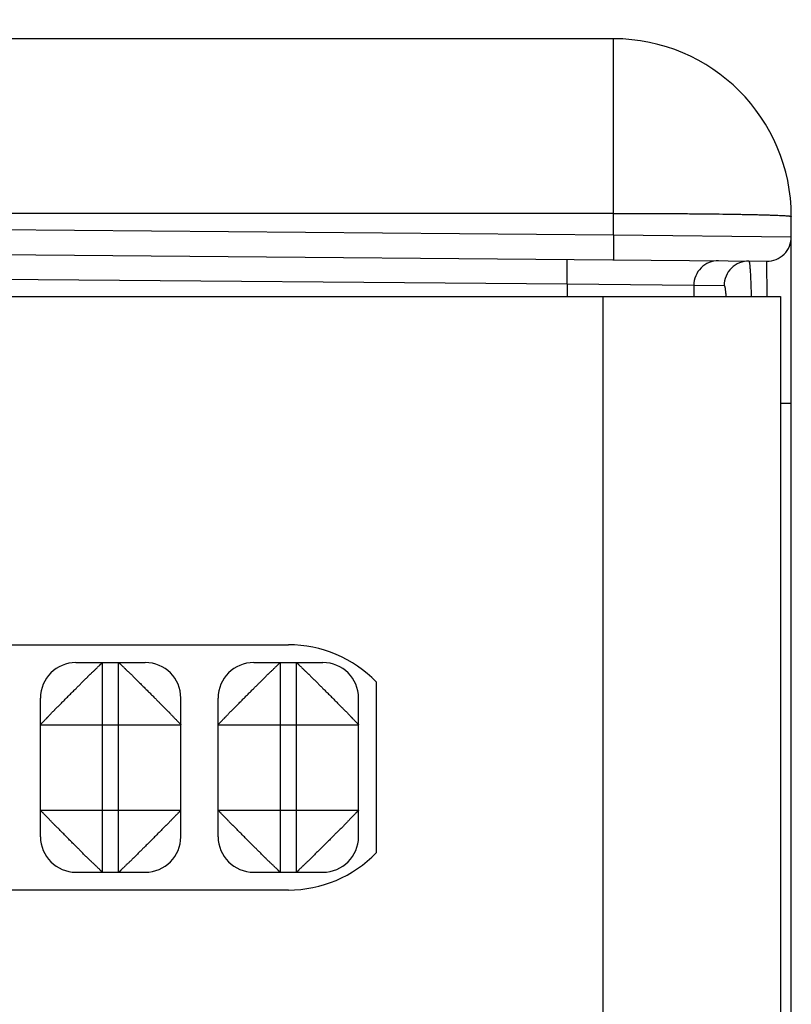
# Model space of a CAD drawing. Header units: inches. Extents: x 0 to 22, y 0 to 17.
# Tile 27 of 39: x 16.008 to 16.442, y 9.021 to 9.575. Entities that reach past the tile are written whole.
import ezdxf

# ---------------------------------------------------------------- set-up
doc = ezdxf.new("R2010")
doc.units = ezdxf.units.IN
doc.header["$LTSCALE"] = 1.21
doc.header["$MEASUREMENT"] = 0
doc.layers.get('0').update_dxf_attribs({"linetype": 'CONTINUOUS'})
doc.layers.add('DIMENSIONS', color=7, linetype='CONTINUOUS')
doc.styles.get("Standard").update_dxf_attribs({"font": 'txt', "width": 0.8})
doc.dimstyles.new('DIMSTYLE_1', dxfattribs={"dimtxt": 0.125, "dimasz": 0.18, "dimexe": 0.18, "dimexo": 0.0625, "dimgap": 0.09, "dimtad": 0, "dimtih": 1, "dimtoh": 1, "dimdec": 3, "dimzin": 4, "dimdsep": 46, "dimtxsty": 'STANDARD', "dimblk": '_FILLED', "dimblk1": '_FILLED', "dimblk2": '_FILLED', "dimcen": 0.09, "dimadec": 0, "dimazin": 0, "dimtp": 0.01, "dimtm": 0.01, "dimtfac": 1, "dimtdec": 3, "dimtofl": 0, "dimtmove": 0, "dimatfit": 3, "dimldrblk": '_FILLED', "dimfxl": 1, "dimtolj": 1, "dimtzin": 4, "dimarcsym": 0})

# ---------------------------------------------------------------- blocks, each defined once
blk = doc.blocks.new('_FILLED')
at = {"color": 0, "linetype": 'BYBLOCK'}
blk.add_solid([(0, 0), (-1, 0.1736), (-1, -0.1736)], dxfattribs=at)
blk = doc.blocks.new('*D5')
at = {"layer": 'DIMENSIONS', "color": 2, "linetype": 'CONTINUOUS'}
for p, q in [((15.542, 9.52265), (15.542, 10.09406)), ((15.92912, 8.59952), (15.92912, 10.09406)), ((15.542, 9.96906), (15.11324, 9.96906)), ((15.92912, 9.96906), (16.28912, 9.96906))]:
    blk.add_line(p, q, dxfattribs=at)
at = {"layer": 'DIMENSIONS', "color": 2, "linetype": 'CONTINUOUS', "xscale": 0.18, "yscale": 0.18, "zscale": 0.18}
blk.add_blockref('_FILLED', (15.542, 9.96906), dxfattribs=at)
at = {"layer": 'DIMENSIONS', "color": 2, "linetype": 'CONTINUOUS', "xscale": 0.18, "yscale": 0.18, "zscale": 0.18, "rotation": 180}
blk.add_blockref('_FILLED', (15.92912, 9.96906), dxfattribs=at)
at = {"layer": 'DIMENSIONS', "color": 2, "linetype": 'CONTINUOUS', "insert": (15.05074, 10.03156), "char_height": 0.125, "width": 1.125, "attachment_point": 3, "line_spacing_factor": 0.9}
blk.add_mtext('.387{\\Ftxt.shx;\\W1.000000;\\H0.125000; }[9.83]', dxfattribs=at)

msp = doc.modelspace()

# ---------------------------------------------------------------- linework, layer by layer
at = {"color": 7, "linetype": 'CONTINUOUS'}
for p, q in [((16.342, 9.56395), (15.642, 9.56395)), ((16.342, 9.45353), (16.342, 9.56395)), ((16.342, 9.46569), (15.642, 9.46569)), ((16.442, 6.19495), (16.442, 9.46395)), ((15.642, 9.45964), (16.342, 9.45353)), ((16.342, 9.45353), (16.34188, 9.43951)), ((16.342, 9.45353), (16.442, 9.45254)), ((15.55566, 9.44637), (16.4281, 9.43876)), ((16.31596, 9.42596), (16.31584, 9.43974)), ((16.4281, 9.43876), (16.42829, 9.41899)), ((15.64578, 9.43181), (16.31596, 9.42596)), ((16.31596, 9.42596), (16.31596, 9.41895)), ((16.31596, 9.42596), (16.38714, 9.42522)), ((16.38714, 9.42522), (16.38714, 9.41895)), ((16.38714, 9.42522), (16.40423, 9.42507)), ((15.5445, 9.41895), (16.43595, 9.41895)), ((16.33595, 9.41895), (16.33595, 6.23995)), ((16.43595, 9.41895), (16.43595, 6.23995)), ((16.442, 9.35874), (16.43595, 9.35874)), ((15.859, 9.22295), (16.159, 9.22295)), ((16.0395, 9.21295), (16.0785, 9.21295)), ((16.0545, 9.09495), (16.0545, 9.21295)), ((16.0635, 9.09495), (16.0635, 9.21295)), ((16.1395, 9.21295), (16.1785, 9.21295)), ((16.1545, 9.09495), (16.1545, 9.21295)), ((16.1635, 9.09495), (16.1635, 9.21295)), ((16.2085, 9.20202), (16.2085, 9.10587)), ((16.0195, 9.11495), (16.0195, 9.19295)), ((16.0985, 9.11495), (16.0985, 9.19295)), ((16.1195, 9.11495), (16.1195, 9.19295)), ((16.1985, 9.11495), (16.1985, 9.19295)), ((16.0195, 9.17795), (16.0985, 9.17795)), ((16.1195, 9.17795), (16.1985, 9.17795)), ((16.0195, 9.12995), (16.0985, 9.12995)), ((16.1195, 9.12995), (16.1985, 9.12995)), ((16.0395, 9.09495), (16.0785, 9.09495)), ((16.1395, 9.09495), (16.1785, 9.09495)), ((16.159, 9.08495), (15.859, 9.08495))]:
    msp.add_line(p, q, dxfattribs=at)
for centre, radius, start, end in [((16.342, 9.46395), 0.1, 0, 90), ((16.42822, 9.45254), 0.01378, 269.5, 0), ((16.40092, 9.42522), 0.01378, 89.5202, 180.0193), ((16.41801, 9.42507), 0.01378, 89.5202, 180.0193), ((16.159, 9.15395), 0.069, 44.1605, 90), ((16.0395, 9.19295), 0.02, 90, 180), ((16.0785, 9.19295), 0.02, 0, 90), ((16.1395, 9.19295), 0.02, 90, 180), ((16.1785, 9.19295), 0.02, 0, 90), ((16.0395, 9.11495), 0.02, 180, 270), ((16.0785, 9.11495), 0.02, 270, 360), ((16.1395, 9.11495), 0.02, 180, 270), ((16.1785, 9.11495), 0.02, 270, 360), ((16.159, 9.15395), 0.069, 270, 315.8395)]:
    msp.add_arc(centre, radius, start, end, dxfattribs=at)
for points, knots in [([(16.342, 9.46569), (16.34527, 9.46569), (16.35177, 9.46568), (16.36145, 9.46566), (16.37094, 9.46562), (16.38015, 9.46556), (16.38899, 9.46549), (16.39738, 9.4654), (16.40524, 9.4653), (16.41142, 9.4652), (16.41604, 9.46512), (16.41924, 9.46505), (16.42226, 9.46499), (16.42508, 9.46492), (16.42771, 9.46485), (16.43013, 9.46477), (16.43233, 9.4647), (16.43432, 9.46462), (16.43608, 9.46454), (16.43762, 9.46446), (16.43893, 9.46438), (16.43987, 9.46431), (16.44051, 9.46425), (16.4409, 9.4642), (16.44123, 9.46416), (16.44147, 9.46413), (16.44163, 9.4641), (16.44173, 9.46408), (16.44181, 9.46405), (16.44188, 9.46403), (16.44193, 9.46401), (16.44196, 9.464), (16.44198, 9.46398), (16.442, 9.46396), (16.442, 9.46395)], [0, 0, 0, 0, 0.097946, 0.194948, 0.290074, 0.382407, 0.471059, 0.555175, 0.633948, 0.706617, 0.740442, 0.772485, 0.802668, 0.830918, 0.857167, 0.881354, 0.903419, 0.92331, 0.94098, 0.956386, 0.969494, 0.980272, 0.984781, 0.9887, 0.992028, 0.994764, 0.995911, 0.996911, 0.997766, 0.998475, 0.999044, 0.999277, 0.999477, 1, 1, 1, 1]), ([(16.41812, 9.43885), (16.41813, 9.43885), (16.41815, 9.43884), (16.41817, 9.43883), (16.4182, 9.4388), (16.41822, 9.43876), (16.41824, 9.43872), (16.41827, 9.43866), (16.41829, 9.4386), (16.41832, 9.43849), (16.41836, 9.43833), (16.41841, 9.43811), (16.41845, 9.43784), (16.4185, 9.43754), (16.41854, 9.4372), (16.41859, 9.43682), (16.41863, 9.43639), (16.41869, 9.43575), (16.41877, 9.43486), (16.41885, 9.43367), (16.41894, 9.43232), (16.41902, 9.43083), (16.4191, 9.42919), (16.41921, 9.42673), (16.41933, 9.42331), (16.41942, 9.42049), (16.41946, 9.41899)], [0, 0, 0, 0, 0.001196, 0.002594, 0.004323, 0.006452, 0.00902, 0.012047, 0.015545, 0.019523, 0.028936, 0.040309, 0.053653, 0.068971, 0.086262, 0.105521, 0.126741, 0.149915, 0.202081, 0.261925, 0.329332, 0.404172, 0.486298, 0.575547, 0.774687, 1, 1, 1, 1]), ([(16.40423, 9.42507), (16.40424, 9.42507), (16.40427, 9.42506), (16.4043, 9.42504), (16.40433, 9.42501), (16.40436, 9.42497), (16.40439, 9.42491), (16.40442, 9.42485), (16.40445, 9.42477), (16.4045, 9.42464), (16.40455, 9.42445), (16.40461, 9.42418), (16.40467, 9.42387), (16.40473, 9.42351), (16.40479, 9.4231), (16.40485, 9.42264), (16.40491, 9.42214), (16.405, 9.42138), (16.4051, 9.42031), (16.40517, 9.41943), (16.4052, 9.41895)], [0, 0, 0, 0, 0.0051, 0.010902, 0.017888, 0.026337, 0.036407, 0.048191, 0.061745, 0.077105, 0.113322, 0.156953, 0.208044, 0.266603, 0.332618, 0.406064, 0.486903, 0.575083, 0.773234, 1, 1, 1, 1]), ([(16.0195, 9.17795), (16.0195, 9.17795), (16.01951, 9.17795), (16.01951, 9.17796), (16.01952, 9.17797), (16.01953, 9.17798), (16.01954, 9.178), (16.01956, 9.17802), (16.01959, 9.17806), (16.01964, 9.17812), (16.01969, 9.17819), (16.01976, 9.17827), (16.01984, 9.17835), (16.01993, 9.17845), (16.02006, 9.17861), (16.02026, 9.17883), (16.02052, 9.17912), (16.02083, 9.17944), (16.02117, 9.1798), (16.02155, 9.18019), (16.02197, 9.18061), (16.02243, 9.18106), (16.02283, 9.18146), (16.02316, 9.1818), (16.02352, 9.18217), (16.02399, 9.18267), (16.02457, 9.18329), (16.02517, 9.18394), (16.0258, 9.18462), (16.02647, 9.18532), (16.02704, 9.1859), (16.02752, 9.18637), (16.02801, 9.18684), (16.02851, 9.18732), (16.02901, 9.18781), (16.02953, 9.18832), (16.03018, 9.18897), (16.03097, 9.18977), (16.03177, 9.19059), (16.03259, 9.19142), (16.03369, 9.19254), (16.03481, 9.19367), (16.03594, 9.1948), (16.03679, 9.19566), (16.03764, 9.19651), (16.03849, 9.19735), (16.0392, 9.19806), (16.03976, 9.19862), (16.04019, 9.19903), (16.04061, 9.19945), (16.04104, 9.19985), (16.04146, 9.20026), (16.04188, 9.20066), (16.04229, 9.20107), (16.04268, 9.20147), (16.04306, 9.20188), (16.04356, 9.20242), (16.04406, 9.20295), (16.04457, 9.20346), (16.04495, 9.20384), (16.04534, 9.20421), (16.04572, 9.20457), (16.04609, 9.20493), (16.04656, 9.2054), (16.04703, 9.20586), (16.04749, 9.20632), (16.04795, 9.20675), (16.04851, 9.20728), (16.04916, 9.20788), (16.04978, 9.20846), (16.05036, 9.20901), (16.0509, 9.20953), (16.05139, 9.21002), (16.05184, 9.21048), (16.05226, 9.2109), (16.05265, 9.21128), (16.05301, 9.21162), (16.05333, 9.21192), (16.05361, 9.21219), (16.05386, 9.21242), (16.05406, 9.2126), (16.0542, 9.21273), (16.0543, 9.21281), (16.05436, 9.21286), (16.0544, 9.2129), (16.05444, 9.21292), (16.05448, 9.21294), (16.0545, 9.21295), (16.0545, 9.21295)], [0, 0, 0, 0, 0.000101, 0.000273, 0.000518, 0.000839, 0.001235, 0.001706, 0.002877, 0.00435, 0.006127, 0.008206, 0.010586, 0.013266, 0.016244, 0.023075, 0.031032, 0.040063, 0.050102, 0.061093, 0.073042, 0.085979, 0.099954, 0.107352, 0.115034, 0.131219, 0.148405, 0.166471, 0.185274, 0.204677, 0.224615, 0.234774, 0.245057, 0.266029, 0.276739, 0.287612, 0.309834, 0.332588, 0.35576, 0.379271, 0.403062, 0.451247, 0.47553, 0.499871, 0.524216, 0.548495, 0.572646, 0.584669, 0.596659, 0.608618, 0.620537, 0.632383, 0.644122, 0.655718, 0.667144, 0.678412, 0.689553, 0.711574, 0.722502, 0.733357, 0.744104, 0.754706, 0.765129, 0.775361, 0.795311, 0.805058, 0.81467, 0.833445, 0.851498, 0.868684, 0.884867, 0.89994, 0.913925, 0.926886, 0.93886, 0.949863, 0.959876, 0.968837, 0.976688, 0.983395, 0.988935, 0.993322, 0.995093, 0.99659, 0.997817, 0.998783, 0.999502, 1, 1, 1, 1]), ([(16.0635, 9.21295), (16.06351, 9.21295), (16.06351, 9.21294), (16.06352, 9.21294), (16.06353, 9.21293), (16.06354, 9.21292), (16.06356, 9.21291), (16.06358, 9.21289), (16.06362, 9.21286), (16.06368, 9.21281), (16.06375, 9.21276), (16.06382, 9.21269), (16.06391, 9.21261), (16.06401, 9.21252), (16.06417, 9.21239), (16.06439, 9.21219), (16.06468, 9.21193), (16.065, 9.21162), (16.06536, 9.21128), (16.06575, 9.2109), (16.06617, 9.21048), (16.06662, 9.21002), (16.06702, 9.20962), (16.06736, 9.20929), (16.06773, 9.20893), (16.06823, 9.20846), (16.06885, 9.20788), (16.0695, 9.20728), (16.07018, 9.20664), (16.07087, 9.20598), (16.07146, 9.20541), (16.07192, 9.20493), (16.0724, 9.20444), (16.07288, 9.20394), (16.07337, 9.20344), (16.07388, 9.20292), (16.07453, 9.20227), (16.07533, 9.20148), (16.07614, 9.20067), (16.07697, 9.19986), (16.0781, 9.19875), (16.07923, 9.19764), (16.08036, 9.19651), (16.08122, 9.19566), (16.08207, 9.19481), (16.08291, 9.19396), (16.08362, 9.19325), (16.08418, 9.19268), (16.08459, 9.19226), (16.085, 9.19184), (16.08541, 9.19141), (16.08582, 9.19099), (16.08622, 9.19057), (16.08663, 9.19016), (16.08703, 9.18977), (16.08744, 9.18939), (16.08798, 9.18889), (16.08851, 9.18839), (16.08902, 9.18788), (16.0894, 9.1875), (16.08976, 9.18711), (16.09013, 9.18673), (16.09049, 9.18636), (16.09096, 9.18589), (16.09142, 9.18542), (16.09188, 9.18495), (16.09231, 9.1845), (16.09284, 9.18394), (16.09344, 9.18329), (16.09402, 9.18267), (16.09457, 9.18208), (16.09509, 9.18155), (16.09558, 9.18106), (16.09604, 9.18061), (16.09646, 9.18019), (16.09684, 9.1798), (16.09718, 9.17944), (16.09748, 9.17912), (16.09775, 9.17884), (16.09797, 9.17859), (16.09816, 9.17839), (16.09829, 9.17825), (16.09837, 9.17815), (16.09842, 9.17809), (16.09846, 9.17805), (16.09848, 9.17801), (16.0985, 9.17797), (16.0985, 9.17795), (16.0985, 9.17795)], [0, 0, 0, 0, 0.000101, 0.000273, 0.000518, 0.000839, 0.001235, 0.001706, 0.002877, 0.00435, 0.006127, 0.008206, 0.010586, 0.013266, 0.016244, 0.023075, 0.031032, 0.040063, 0.050102, 0.061093, 0.073042, 0.085979, 0.099954, 0.107352, 0.115034, 0.131219, 0.148405, 0.166471, 0.185274, 0.204677, 0.224615, 0.234774, 0.245057, 0.266029, 0.276739, 0.287612, 0.309834, 0.332588, 0.35576, 0.379271, 0.403062, 0.451247, 0.47553, 0.499871, 0.524216, 0.548495, 0.572646, 0.584669, 0.596659, 0.608618, 0.620537, 0.632383, 0.644122, 0.655718, 0.667144, 0.678412, 0.689553, 0.711574, 0.722502, 0.733357, 0.744104, 0.754706, 0.765129, 0.775361, 0.795311, 0.805058, 0.81467, 0.833445, 0.851498, 0.868684, 0.884867, 0.89994, 0.913925, 0.926886, 0.93886, 0.949863, 0.959876, 0.968837, 0.976688, 0.983395, 0.988935, 0.993322, 0.995093, 0.99659, 0.997817, 0.998783, 0.999502, 1, 1, 1, 1]), ([(16.1195, 9.17795), (16.1195, 9.17795), (16.11951, 9.17795), (16.11951, 9.17796), (16.11952, 9.17797), (16.11953, 9.17798), (16.11954, 9.178), (16.11956, 9.17802), (16.11959, 9.17806), (16.11964, 9.17812), (16.11969, 9.17819), (16.11976, 9.17827), (16.11984, 9.17835), (16.11993, 9.17845), (16.12006, 9.17861), (16.12026, 9.17883), (16.12052, 9.17912), (16.12083, 9.17944), (16.12117, 9.1798), (16.12155, 9.18019), (16.12197, 9.18061), (16.12243, 9.18106), (16.12283, 9.18146), (16.12316, 9.1818), (16.12352, 9.18217), (16.12399, 9.18267), (16.12457, 9.18329), (16.12517, 9.18394), (16.1258, 9.18462), (16.12647, 9.18532), (16.12704, 9.1859), (16.12752, 9.18637), (16.12801, 9.18684), (16.12851, 9.18732), (16.12901, 9.18781), (16.12953, 9.18832), (16.13018, 9.18897), (16.13097, 9.18977), (16.13177, 9.19059), (16.13259, 9.19142), (16.13369, 9.19254), (16.13481, 9.19367), (16.13594, 9.1948), (16.13679, 9.19566), (16.13764, 9.19651), (16.13849, 9.19735), (16.1392, 9.19806), (16.13976, 9.19862), (16.14019, 9.19903), (16.14061, 9.19945), (16.14104, 9.19985), (16.14146, 9.20026), (16.14188, 9.20066), (16.14229, 9.20107), (16.14268, 9.20147), (16.14306, 9.20188), (16.14356, 9.20242), (16.14406, 9.20295), (16.14457, 9.20346), (16.14495, 9.20384), (16.14534, 9.20421), (16.14572, 9.20457), (16.14609, 9.20493), (16.14656, 9.2054), (16.14703, 9.20586), (16.14749, 9.20632), (16.14795, 9.20675), (16.14851, 9.20728), (16.14916, 9.20788), (16.14978, 9.20846), (16.15036, 9.20901), (16.1509, 9.20953), (16.15139, 9.21002), (16.15184, 9.21048), (16.15226, 9.2109), (16.15265, 9.21128), (16.15301, 9.21162), (16.15333, 9.21192), (16.15361, 9.21219), (16.15386, 9.21242), (16.15406, 9.2126), (16.1542, 9.21273), (16.1543, 9.21281), (16.15436, 9.21286), (16.1544, 9.2129), (16.15444, 9.21292), (16.15448, 9.21294), (16.1545, 9.21295), (16.1545, 9.21295)], [0, 0, 0, 0, 0.000101, 0.000273, 0.000518, 0.000839, 0.001235, 0.001706, 0.002877, 0.00435, 0.006127, 0.008206, 0.010586, 0.013266, 0.016244, 0.023075, 0.031032, 0.040063, 0.050102, 0.061093, 0.073042, 0.085979, 0.099954, 0.107352, 0.115034, 0.131219, 0.148405, 0.166471, 0.185274, 0.204677, 0.224615, 0.234774, 0.245057, 0.266029, 0.276739, 0.287612, 0.309834, 0.332588, 0.35576, 0.379271, 0.403062, 0.451247, 0.47553, 0.499871, 0.524216, 0.548495, 0.572646, 0.584669, 0.596659, 0.608618, 0.620537, 0.632383, 0.644122, 0.655718, 0.667144, 0.678412, 0.689553, 0.711574, 0.722502, 0.733357, 0.744104, 0.754706, 0.765129, 0.775361, 0.795311, 0.805058, 0.81467, 0.833445, 0.851498, 0.868684, 0.884867, 0.89994, 0.913925, 0.926886, 0.93886, 0.949863, 0.959876, 0.968837, 0.976688, 0.983395, 0.988935, 0.993322, 0.995093, 0.99659, 0.997817, 0.998783, 0.999502, 1, 1, 1, 1]), ([(16.1635, 9.21295), (16.16351, 9.21295), (16.16353, 9.21294), (16.16356, 9.21292), (16.1636, 9.2129), (16.16365, 9.21286), (16.16371, 9.21281), (16.16381, 9.21273), (16.16395, 9.2126), (16.16415, 9.21242), (16.1644, 9.21219), (16.16468, 9.21192), (16.165, 9.21162), (16.16536, 9.21128), (16.16575, 9.2109), (16.16617, 9.21048), (16.16662, 9.21002), (16.16711, 9.20953), (16.16764, 9.20901), (16.16822, 9.20846), (16.16885, 9.20788), (16.1695, 9.20728), (16.17006, 9.20675), (16.17051, 9.20632), (16.17098, 9.20586), (16.17145, 9.2054), (16.17192, 9.20493), (16.17229, 9.20457), (16.17267, 9.20421), (16.17305, 9.20384), (16.17344, 9.20346), (16.17395, 9.20295), (16.17445, 9.20242), (16.17495, 9.20188), (16.17533, 9.20147), (16.17572, 9.20107), (16.17613, 9.20066), (16.17655, 9.20026), (16.17697, 9.19985), (16.1774, 9.19945), (16.17782, 9.19903), (16.17824, 9.19862), (16.17881, 9.19806), (16.17952, 9.19735), (16.18037, 9.19651), (16.18122, 9.19566), (16.18207, 9.1948), (16.1832, 9.19367), (16.18431, 9.19254), (16.18542, 9.19142), (16.18623, 9.19059), (16.18704, 9.18977), (16.18783, 9.18897), (16.18848, 9.18832), (16.189, 9.18781), (16.1895, 9.18732), (16.19, 9.18684), (16.19049, 9.18637), (16.19097, 9.1859), (16.19154, 9.18532), (16.1922, 9.18462), (16.19284, 9.18394), (16.19344, 9.18329), (16.19402, 9.18267), (16.19449, 9.18217), (16.19485, 9.1818), (16.19518, 9.18146), (16.19558, 9.18106), (16.19604, 9.18061), (16.19646, 9.18019), (16.19684, 9.1798), (16.19718, 9.17944), (16.19749, 9.17912), (16.19775, 9.17883), (16.19795, 9.17861), (16.19808, 9.17845), (16.19817, 9.17835), (16.19825, 9.17827), (16.19831, 9.17819), (16.19837, 9.17812), (16.19842, 9.17806), (16.19845, 9.17802), (16.19847, 9.178), (16.19848, 9.17798), (16.19849, 9.17797), (16.1985, 9.17796), (16.1985, 9.17795), (16.1985, 9.17795), (16.1985, 9.17795)], [0, 0, 0, 0, 0.000498, 0.001217, 0.002183, 0.00341, 0.004907, 0.006678, 0.011065, 0.016605, 0.023312, 0.031163, 0.040124, 0.050137, 0.06114, 0.073114, 0.086075, 0.10006, 0.115133, 0.131316, 0.148502, 0.166555, 0.18533, 0.194942, 0.204689, 0.224639, 0.234871, 0.245294, 0.255896, 0.266643, 0.277498, 0.288426, 0.310447, 0.321588, 0.332856, 0.344282, 0.355878, 0.367617, 0.379463, 0.391382, 0.403341, 0.415331, 0.427354, 0.451505, 0.475784, 0.500129, 0.52447, 0.548753, 0.596938, 0.620729, 0.64424, 0.667412, 0.690166, 0.712388, 0.723261, 0.733971, 0.754943, 0.765226, 0.775385, 0.795323, 0.814726, 0.833529, 0.851595, 0.868781, 0.884966, 0.892648, 0.900046, 0.914021, 0.926958, 0.938907, 0.949898, 0.959937, 0.968968, 0.976925, 0.983756, 0.986734, 0.989414, 0.991794, 0.993873, 0.99565, 0.997123, 0.998294, 0.998765, 0.999161, 0.999482, 0.999727, 0.999899, 1, 1, 1, 1]), ([(16.0545, 9.09495), (16.0545, 9.09495), (16.05448, 9.09495), (16.05444, 9.09497), (16.0544, 9.09499), (16.05436, 9.09503), (16.0543, 9.09508), (16.0542, 9.09516), (16.05406, 9.09529), (16.05386, 9.09547), (16.05361, 9.0957), (16.05333, 9.09597), (16.05301, 9.09627), (16.05265, 9.09661), (16.05226, 9.09699), (16.05184, 9.09741), (16.05139, 9.09787), (16.0509, 9.09836), (16.05036, 9.09888), (16.04978, 9.09943), (16.04916, 9.10001), (16.04851, 9.10061), (16.04795, 9.10114), (16.04749, 9.10157), (16.04703, 9.10203), (16.04656, 9.10249), (16.04609, 9.10296), (16.04572, 9.10332), (16.04534, 9.10368), (16.04495, 9.10405), (16.04457, 9.10443), (16.04406, 9.10494), (16.04356, 9.10547), (16.04306, 9.10601), (16.04268, 9.10642), (16.04229, 9.10682), (16.04188, 9.10723), (16.04146, 9.10763), (16.04104, 9.10804), (16.04061, 9.10844), (16.04019, 9.10886), (16.03976, 9.10927), (16.0392, 9.10983), (16.03849, 9.11054), (16.03764, 9.11138), (16.03679, 9.11223), (16.03594, 9.11309), (16.03481, 9.11422), (16.03369, 9.11535), (16.03259, 9.11647), (16.03177, 9.1173), (16.03097, 9.11812), (16.03018, 9.11892), (16.02953, 9.11957), (16.02901, 9.12008), (16.02851, 9.12057), (16.02801, 9.12105), (16.02752, 9.12152), (16.02704, 9.12199), (16.02647, 9.12257), (16.0258, 9.12327), (16.02517, 9.12395), (16.02457, 9.1246), (16.02399, 9.12522), (16.02352, 9.12572), (16.02316, 9.12609), (16.02283, 9.12643), (16.02243, 9.12683), (16.02197, 9.12728), (16.02155, 9.1277), (16.02117, 9.12809), (16.02083, 9.12845), (16.02052, 9.12877), (16.02026, 9.12906), (16.02006, 9.12928), (16.01993, 9.12944), (16.01984, 9.12954), (16.01976, 9.12962), (16.01969, 9.1297), (16.01964, 9.12977), (16.01959, 9.12983), (16.01956, 9.12987), (16.01954, 9.12989), (16.01953, 9.12991), (16.01952, 9.12992), (16.01951, 9.12993), (16.01951, 9.12994), (16.0195, 9.12994), (16.0195, 9.12995)], [0, 0, 0, 0, 0.000498, 0.001217, 0.002183, 0.00341, 0.004907, 0.006678, 0.011065, 0.016605, 0.023312, 0.031163, 0.040124, 0.050137, 0.06114, 0.073114, 0.086075, 0.10006, 0.115133, 0.131316, 0.148502, 0.166555, 0.18533, 0.194942, 0.204689, 0.224639, 0.234871, 0.245294, 0.255896, 0.266643, 0.277498, 0.288426, 0.310447, 0.321588, 0.332856, 0.344282, 0.355878, 0.367617, 0.379463, 0.391382, 0.403341, 0.415331, 0.427354, 0.451505, 0.475784, 0.500129, 0.52447, 0.548753, 0.596938, 0.620729, 0.64424, 0.667412, 0.690166, 0.712388, 0.723261, 0.733971, 0.754943, 0.765226, 0.775385, 0.795323, 0.814726, 0.833529, 0.851595, 0.868781, 0.884966, 0.892648, 0.900046, 0.914021, 0.926958, 0.938907, 0.949898, 0.959937, 0.968968, 0.976925, 0.983756, 0.986734, 0.989414, 0.991794, 0.993873, 0.99565, 0.997123, 0.998294, 0.998765, 0.999161, 0.999482, 0.999727, 0.999899, 1, 1, 1, 1]), ([(16.0985, 9.12995), (16.0985, 9.12994), (16.0985, 9.12994), (16.0985, 9.12993), (16.09849, 9.12992), (16.09848, 9.12991), (16.09847, 9.12989), (16.09845, 9.12987), (16.09842, 9.12983), (16.09837, 9.12977), (16.09831, 9.1297), (16.09825, 9.12962), (16.09817, 9.12954), (16.09808, 9.12944), (16.09795, 9.12928), (16.09775, 9.12906), (16.09749, 9.12877), (16.09718, 9.12845), (16.09684, 9.12809), (16.09646, 9.1277), (16.09604, 9.12728), (16.09558, 9.12683), (16.09518, 9.12643), (16.09485, 9.12609), (16.09449, 9.12572), (16.09402, 9.12522), (16.09344, 9.1246), (16.09284, 9.12395), (16.0922, 9.12327), (16.09154, 9.12257), (16.09097, 9.12199), (16.09049, 9.12152), (16.09, 9.12105), (16.0895, 9.12057), (16.089, 9.12008), (16.08848, 9.11957), (16.08783, 9.11892), (16.08704, 9.11812), (16.08623, 9.1173), (16.08542, 9.11647), (16.08431, 9.11535), (16.0832, 9.11422), (16.08207, 9.11309), (16.08122, 9.11223), (16.08037, 9.11138), (16.07952, 9.11054), (16.07881, 9.10983), (16.07824, 9.10927), (16.07782, 9.10886), (16.0774, 9.10844), (16.07697, 9.10804), (16.07655, 9.10763), (16.07613, 9.10723), (16.07572, 9.10682), (16.07533, 9.10642), (16.07495, 9.10601), (16.07445, 9.10547), (16.07395, 9.10494), (16.07344, 9.10443), (16.07305, 9.10405), (16.07267, 9.10368), (16.07229, 9.10332), (16.07192, 9.10296), (16.07145, 9.10249), (16.07098, 9.10203), (16.07051, 9.10157), (16.07006, 9.10114), (16.0695, 9.10061), (16.06885, 9.10001), (16.06822, 9.09943), (16.06764, 9.09888), (16.06711, 9.09836), (16.06662, 9.09787), (16.06617, 9.09741), (16.06575, 9.09699), (16.06536, 9.09661), (16.065, 9.09627), (16.06468, 9.09597), (16.0644, 9.0957), (16.06415, 9.09547), (16.06395, 9.09529), (16.06381, 9.09516), (16.06371, 9.09508), (16.06365, 9.09503), (16.0636, 9.09499), (16.06356, 9.09497), (16.06353, 9.09495), (16.06351, 9.09495), (16.0635, 9.09495)], [0, 0, 0, 0, 0.000101, 0.000273, 0.000518, 0.000839, 0.001235, 0.001706, 0.002877, 0.00435, 0.006127, 0.008206, 0.010586, 0.013266, 0.016244, 0.023075, 0.031032, 0.040063, 0.050102, 0.061093, 0.073042, 0.085979, 0.099954, 0.107352, 0.115034, 0.131219, 0.148405, 0.166471, 0.185274, 0.204677, 0.224615, 0.234774, 0.245057, 0.266029, 0.276739, 0.287612, 0.309834, 0.332588, 0.35576, 0.379271, 0.403062, 0.451247, 0.47553, 0.499871, 0.524216, 0.548495, 0.572646, 0.584669, 0.596659, 0.608618, 0.620537, 0.632383, 0.644122, 0.655718, 0.667144, 0.678412, 0.689553, 0.711574, 0.722502, 0.733357, 0.744104, 0.754706, 0.765129, 0.775361, 0.795311, 0.805058, 0.81467, 0.833445, 0.851498, 0.868684, 0.884867, 0.89994, 0.913925, 0.926886, 0.93886, 0.949863, 0.959876, 0.968837, 0.976688, 0.983395, 0.988935, 0.993322, 0.995093, 0.99659, 0.997817, 0.998783, 0.999502, 1, 1, 1, 1]), ([(16.1545, 9.09495), (16.1545, 9.09495), (16.15448, 9.09495), (16.15444, 9.09497), (16.1544, 9.09499), (16.15436, 9.09503), (16.1543, 9.09508), (16.1542, 9.09516), (16.15406, 9.09529), (16.15386, 9.09547), (16.15361, 9.0957), (16.15333, 9.09597), (16.15301, 9.09627), (16.15265, 9.09661), (16.15226, 9.09699), (16.15184, 9.09741), (16.15139, 9.09787), (16.1509, 9.09836), (16.15036, 9.09888), (16.14978, 9.09943), (16.14916, 9.10001), (16.14851, 9.10061), (16.14795, 9.10114), (16.14749, 9.10157), (16.14703, 9.10203), (16.14656, 9.10249), (16.14609, 9.10296), (16.14572, 9.10332), (16.14534, 9.10368), (16.14495, 9.10405), (16.14457, 9.10443), (16.14406, 9.10494), (16.14356, 9.10547), (16.14306, 9.10601), (16.14268, 9.10642), (16.14229, 9.10682), (16.14188, 9.10723), (16.14146, 9.10763), (16.14104, 9.10804), (16.14061, 9.10844), (16.14019, 9.10886), (16.13976, 9.10927), (16.1392, 9.10983), (16.13849, 9.11054), (16.13764, 9.11138), (16.13679, 9.11223), (16.13594, 9.11309), (16.13481, 9.11422), (16.13369, 9.11535), (16.13259, 9.11647), (16.13177, 9.1173), (16.13097, 9.11812), (16.13018, 9.11892), (16.12953, 9.11957), (16.12901, 9.12008), (16.12851, 9.12057), (16.12801, 9.12105), (16.12752, 9.12152), (16.12704, 9.12199), (16.12647, 9.12257), (16.1258, 9.12327), (16.12517, 9.12395), (16.12457, 9.1246), (16.12399, 9.12522), (16.12352, 9.12572), (16.12316, 9.12609), (16.12283, 9.12643), (16.12243, 9.12683), (16.12197, 9.12728), (16.12155, 9.1277), (16.12117, 9.12809), (16.12083, 9.12845), (16.12052, 9.12877), (16.12026, 9.12906), (16.12006, 9.12928), (16.11993, 9.12944), (16.11984, 9.12954), (16.11976, 9.12962), (16.11969, 9.1297), (16.11964, 9.12977), (16.11959, 9.12983), (16.11956, 9.12987), (16.11954, 9.12989), (16.11953, 9.12991), (16.11952, 9.12992), (16.11951, 9.12993), (16.11951, 9.12994), (16.1195, 9.12994), (16.1195, 9.12995)], [0, 0, 0, 0, 0.000498, 0.001217, 0.002183, 0.00341, 0.004907, 0.006678, 0.011065, 0.016605, 0.023312, 0.031163, 0.040124, 0.050137, 0.06114, 0.073114, 0.086075, 0.10006, 0.115133, 0.131316, 0.148502, 0.166555, 0.18533, 0.194942, 0.204689, 0.224639, 0.234871, 0.245294, 0.255896, 0.266643, 0.277498, 0.288426, 0.310447, 0.321588, 0.332856, 0.344282, 0.355878, 0.367617, 0.379463, 0.391382, 0.403341, 0.415331, 0.427354, 0.451505, 0.475784, 0.500129, 0.52447, 0.548753, 0.596938, 0.620729, 0.64424, 0.667412, 0.690166, 0.712388, 0.723261, 0.733971, 0.754943, 0.765226, 0.775385, 0.795323, 0.814726, 0.833529, 0.851595, 0.868781, 0.884966, 0.892648, 0.900046, 0.914021, 0.926958, 0.938907, 0.949898, 0.959937, 0.968968, 0.976925, 0.983756, 0.986734, 0.989414, 0.991794, 0.993873, 0.99565, 0.997123, 0.998294, 0.998765, 0.999161, 0.999482, 0.999727, 0.999899, 1, 1, 1, 1]), ([(16.1985, 9.12995), (16.1985, 9.12994), (16.1985, 9.12992), (16.19848, 9.12989), (16.19846, 9.12984), (16.19842, 9.1298), (16.19837, 9.12974), (16.19829, 9.12964), (16.19816, 9.1295), (16.19797, 9.1293), (16.19775, 9.12905), (16.19748, 9.12877), (16.19718, 9.12845), (16.19684, 9.12809), (16.19646, 9.1277), (16.19604, 9.12728), (16.19558, 9.12683), (16.19509, 9.12634), (16.19457, 9.12581), (16.19402, 9.12522), (16.19344, 9.1246), (16.19284, 9.12395), (16.19231, 9.12339), (16.19188, 9.12294), (16.19142, 9.12247), (16.19096, 9.122), (16.19049, 9.12153), (16.19013, 9.12116), (16.18976, 9.12078), (16.1894, 9.12039), (16.18902, 9.12001), (16.18851, 9.1195), (16.18798, 9.119), (16.18744, 9.1185), (16.18703, 9.11812), (16.18663, 9.11773), (16.18622, 9.11732), (16.18582, 9.1169), (16.18541, 9.11648), (16.185, 9.11605), (16.18459, 9.11563), (16.18418, 9.11521), (16.18362, 9.11464), (16.18291, 9.11393), (16.18207, 9.11308), (16.18122, 9.11223), (16.18036, 9.11138), (16.17923, 9.11025), (16.1781, 9.10914), (16.17697, 9.10803), (16.17614, 9.10722), (16.17533, 9.10641), (16.17453, 9.10562), (16.17388, 9.10497), (16.17337, 9.10445), (16.17288, 9.10395), (16.1724, 9.10345), (16.17192, 9.10296), (16.17146, 9.10248), (16.17087, 9.10191), (16.17018, 9.10125), (16.1695, 9.10061), (16.16885, 9.10001), (16.16823, 9.09943), (16.16773, 9.09896), (16.16736, 9.0986), (16.16702, 9.09827), (16.16662, 9.09787), (16.16617, 9.09741), (16.16575, 9.09699), (16.16536, 9.09661), (16.165, 9.09627), (16.16468, 9.09596), (16.16439, 9.0957), (16.16417, 9.0955), (16.16401, 9.09537), (16.16391, 9.09528), (16.16382, 9.0952), (16.16375, 9.09513), (16.16368, 9.09508), (16.16362, 9.09503), (16.16358, 9.095), (16.16356, 9.09498), (16.16354, 9.09497), (16.16353, 9.09496), (16.16352, 9.09495), (16.16351, 9.09495), (16.16351, 9.09495), (16.1635, 9.09495)], [0, 0, 0, 0, 0.000498, 0.001217, 0.002183, 0.00341, 0.004907, 0.006678, 0.011065, 0.016605, 0.023312, 0.031163, 0.040124, 0.050137, 0.06114, 0.073114, 0.086075, 0.10006, 0.115133, 0.131316, 0.148502, 0.166555, 0.18533, 0.194942, 0.204689, 0.224639, 0.234871, 0.245294, 0.255896, 0.266643, 0.277498, 0.288426, 0.310447, 0.321588, 0.332856, 0.344282, 0.355878, 0.367617, 0.379463, 0.391382, 0.403341, 0.415331, 0.427354, 0.451505, 0.475784, 0.500129, 0.52447, 0.548753, 0.596938, 0.620729, 0.64424, 0.667412, 0.690166, 0.712388, 0.723261, 0.733971, 0.754943, 0.765226, 0.775385, 0.795323, 0.814726, 0.833529, 0.851595, 0.868781, 0.884966, 0.892648, 0.900046, 0.914021, 0.926958, 0.938907, 0.949898, 0.959937, 0.968968, 0.976925, 0.983756, 0.986734, 0.989414, 0.991794, 0.993873, 0.99565, 0.997123, 0.998294, 0.998765, 0.999161, 0.999482, 0.999727, 0.999899, 1, 1, 1, 1])]:
    msp.add_open_spline(points, degree=3, knots=knots, dxfattribs=at)

# ---------------------------------------------------------------- dimensions: what is measured, and where the dimension line sits
at = {"layer": 'DIMENSIONS', "color": 2, "linetype": 'CONTINUOUS'}
dim = msp.add_linear_dim(base=(15.542, 9.96906), p1=(15.92912, 8.59952), p2=(15.542, 9.52265), angle=180, dimstyle='DIMSTYLE_1', dxfattribs=at)
dim.commit()
dim.dimension.update_dxf_attribs({"geometry": '*D5', "text_midpoint": (14.23824, 9.96906), "dimtype": 160})

doc.saveas('drawing.dxf')
